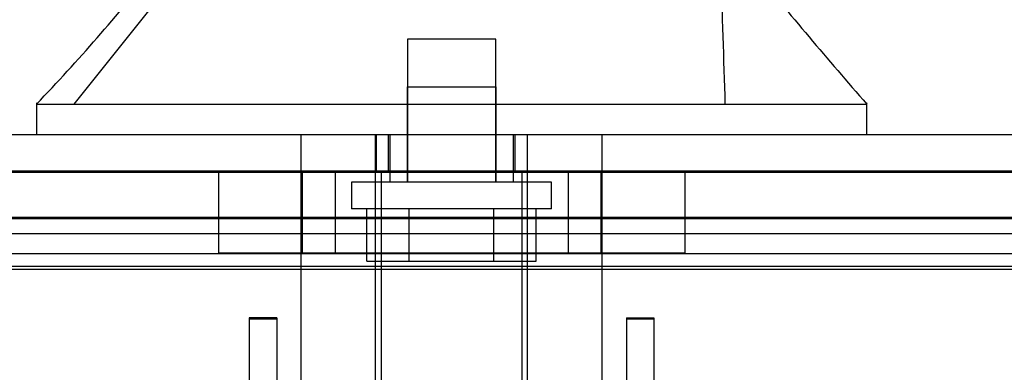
# Model space of a CAD drawing. Header units: inches. Extents: x 1 to 359, y -2 to 239.
# Tile 34 of 88: x 121.732 to 124.317, y 44.459 to 45.384. Entities that reach past the tile are written whole.
import ezdxf
from ezdxf.enums import TextEntityAlignment as Align
from ezdxf.lldxf.tags import DXFTag

# ---------------------------------------------------------------- set-up
doc = ezdxf.new("R2010")
doc.units = ezdxf.units.IN
doc.header["$MEASUREMENT"] = 0
for name, color, linetype in [('COM70220', 7, 'Continuous'), ('COM70839-3', 7, 'Continuous'), ('COM71196-8', 7, 'Continuous'), ('COM71298-8', 7, 'Continuous'), ('COM71299-8', 7, 'Continuous'), ('Default', 7, 'Continuous'), ('HAN13068', 7, 'Continuous'), ('HAN13068_SCREW', 7, 'Continuous'), ('HAN_NUT', 7, 'Continuous'), ('STD26122', 7, 'Continuous')]:
    doc.layers.add(name, color=color, linetype=linetype)
doc.styles.add('SEACAD_Times_New_Roman', font='times.ttf')
tags = doc.linetypes.add('HIDDEN2', pattern=[0.1875, 0.125, -0.0625]).pattern_tags.tags
tags[6:7] = [DXFTag(74, 4), DXFTag(75, 0), DXFTag(340, '0'), DXFTag(46, 0.0), DXFTag(50, 0.0), DXFTag(44, 0.0), DXFTag(45, 0.0)]
tags[4:5] = [DXFTag(74, 4), DXFTag(75, 0), DXFTag(340, '0'), DXFTag(46, 0.0), DXFTag(50, 0.0), DXFTag(44, 0.0), DXFTag(45, 0.0)]
doc.dimstyles.new('HAMMOND_(STH_-_540x360)', dxfattribs={"dimtxt": 2, "dimasz": 2.5, "dimexe": 1, "dimexo": 1, "dimgap": 0.5, "dimtad": 0, "dimtih": 1, "dimtoh": 1, "dimzin": 0, "dimdsep": 46, "dimtxsty": 'SEACAD_Times_New_Roman', "dimblk1": '_SE_FILLED', "dimblk2": '_SE_FILLED', "dimsah": 1, "dimcen": 1, "dimadec": 0, "dimazin": 0, "dimtfac": 0.8, "dimtofl": 0, "dimtmove": 0, "dimatfit": 3, "dimfxl": 1, "dimtolj": 1, "dimtzin": 0, "dimarcsym": 0})

# ---------------------------------------------------------------- blocks, each defined once
blk = doc.blocks.new('SE2')
at = {"layer": 'COM70220', "color": 7, "linetype": 'HIDDEN2'}
for p, q in [((120.9747, 44.987), (153.4427, 44.987)), ((120.9747, 44.986), (153.4427, 44.986)), ((120.9747, 44.984), (153.4427, 44.984)), ((120.9747, 44.738), (153.4427, 44.738))]:
    blk.add_line(p, q, dxfattribs=at)
at = {"layer": 'COM70839-3', "color": 7, "linetype": 'HIDDEN2'}
for p, q in [((122.4065, 44.6022), (122.3345, 44.6022)), ((122.3345, 44.6022), (122.3345, 44.5572)), ((122.3345, 44.599), (122.4065, 44.599)), ((122.4065, 44.6022), (122.4065, 44.5572)), ((123.3249, 44.6022), (123.3969, 44.6022)), ((123.3249, 44.6022), (123.3249, 44.5572)), ((123.3249, 44.599), (123.3969, 44.599)), ((123.3969, 44.6022), (123.3969, 44.5572)), ((122.3345, 44.5572), (122.3345, 43.4602)), ((122.4065, 44.5572), (122.4065, 43.4602)), ((123.3249, 44.5572), (123.3249, 43.4602)), ((123.3969, 44.5572), (123.3969, 43.4602))]:
    blk.add_line(p, q, dxfattribs=at)
at = {"layer": 'COM71196-8', "color": 7, "linetype": 'Continuous'}
blk.add_line((120.3987, 45.083), (154.0187, 45.083), dxfattribs=at)
at = {"layer": 'COM71196-8', "color": 7, "linetype": 'HIDDEN2'}
for p, q in [((122.6673, 45.083), (122.6673, 44.988)), ((122.6987, 45.083), (122.6987, 44.988)), ((123.0327, 44.988), (123.0327, 45.083)), ((123.0642, 45.083), (123.0642, 44.988)), ((120.3987, 44.988), (154.0187, 44.988))]:
    blk.add_line(p, q, dxfattribs=at)
at = {"layer": 'COM71298-8', "color": 7, "linetype": 'HIDDEN2'}
for p, q in [((153.6457, 44.8653), (120.6077, 44.8653)), ((153.3957, 44.8228), (120.8577, 44.8228)), ((153.6454, 44.7703), (120.608, 44.7703)), ((153.3957, 44.7292), (120.8577, 44.7292))]:
    blk.add_line(p, q, dxfattribs=at)
at = {"layer": 'COM71299-8', "color": 7, "linetype": 'HIDDEN2'}
blk.add_line((120.6077, 44.863), (153.6457, 44.863), dxfattribs=at)
at = {"layer": 'HAN13068', "color": 7, "linetype": 'HIDDEN2'}
for p, q in [((121.8748, 45.163), (122.1584, 45.518)), ((122.7492, 45.208), (122.9822, 45.208)), ((122.7492, 45.208), (122.7492, 44.958)), ((122.9822, 44.958), (122.9822, 45.208)), ((122.4702, 44.381), (122.4702, 45.083)), ((122.6661, 44.381), (122.6661, 45.083)), ((122.7032, 45.083), (122.7032, 44.958)), ((123.0282, 44.958), (123.0282, 45.083)), ((123.0653, 44.381), (123.0653, 45.083)), ((123.2612, 44.381), (123.2612, 45.083))]:
    blk.add_line(p, q, dxfattribs=at)
at = {"layer": 'HAN13068', "color": 7, "linetype": 'Continuous'}
for p, q in [((121.7758, 45.166), (121.7758, 45.083)), ((123.9556, 45.083), (123.9556, 45.166)), ((121.7758, 45.163), (122.1273, 45.163)), ((122.1273, 45.163), (122.3601, 45.163)), ((122.3601, 45.163), (122.8065, 45.163)), ((122.8065, 45.163), (122.925, 45.163)), ((122.925, 45.163), (122.9761, 45.163)), ((122.9761, 45.163), (123.1243, 45.163)), ((123.1243, 45.163), (123.6041, 45.163)), ((123.6041, 45.163), (123.9555, 45.163))]:
    blk.add_line(p, q, dxfattribs=at)
for centre, radius, start, end in [((117.9839, 48.7952), 5.2509, 316.2334, 321.3827), ((136.0714, 55.7073), 16.0617, 219.37458, 221.03271)]:
    blk.add_arc(centre, radius, start, end, dxfattribs=at)
at = {"layer": 'HAN13068', "color": 7, "linetype": 'HIDDEN2'}
blk.add_open_spline([(123.5842, 45.163), (123.5805, 45.2813), (123.5767, 45.3997), (123.573, 45.518)], degree=3, dxfattribs=at)
at = {"layer": 'HAN13068_SCREW', "color": 7, "linetype": 'HIDDEN2'}
for p, q in [((122.9817, 45.333), (122.7497, 45.333)), ((122.7497, 45.333), (122.7497, 44.958)), ((122.9817, 44.958), (122.9817, 45.333)), ((123.1282, 44.958), (122.6032, 44.958)), ((122.6032, 44.958), (122.6032, 44.888)), ((123.1282, 44.888), (123.1282, 44.958)), ((123.1282, 44.888), (122.6032, 44.888)), ((122.6434, 44.751), (122.6434, 44.888)), ((122.7546, 44.751), (122.7546, 44.888)), ((122.9769, 44.751), (122.9769, 44.888)), ((123.088, 44.751), (123.088, 44.888)), ((122.6434, 44.751), (122.7546, 44.751)), ((122.7546, 44.751), (122.9769, 44.751)), ((122.9769, 44.751), (123.088, 44.751))]:
    blk.add_line(p, q, dxfattribs=at)
at = {"layer": 'HAN_NUT', "color": 7, "linetype": 'HIDDEN2'}
for p, q in [((122.2537, 44.988), (122.2537, 44.773)), ((122.4732, 44.988), (122.4732, 44.773)), ((122.5597, 44.988), (122.5597, 44.773)), ((123.1717, 44.988), (123.1717, 44.773)), ((123.2582, 44.773), (123.2582, 44.988)), ((123.4777, 44.988), (123.4777, 44.773)), ((122.2537, 44.773), (122.5597, 44.773)), ((122.5597, 44.773), (123.1717, 44.773)), ((123.1717, 44.773), (123.4777, 44.773))]:
    blk.add_line(p, q, dxfattribs=at)
at = {"layer": 'STD26122', "color": 7, "linetype": 'HIDDEN2'}
for p, q in [((122.6807, 44.988), (122.6807, 44.023)), ((123.0507, 44.023), (123.0507, 44.988))]:
    blk.add_line(p, q, dxfattribs=at)
blk = doc.blocks.new('DMBLK141')
at = {"layer": 'Default', "linetype": 'Continuous', "transparency": 16777216}
for points in [[(123.5947, 52.2365), (121.0947, 51.8198), (123.5947, 51.4031)], [(151.1457, 52.2365), (151.1457, 51.4031), (153.6457, 51.8198)]]:
    blk.add_hatch(color=7, dxfattribs=at).paths.add_polyline_path(points)
at = {"layer": 'Default', "color": 7, "linetype": 'Continuous', "transparency": 16777216}
for p, q in [((121.0947, 45.678), (121.0947, 52.8198)), ((153.6457, 45.863), (153.6457, 52.8198)), ((129.111, 51.8198), (121.0947, 51.8198)), ((153.6457, 51.8198), (145.6295, 51.8198))]:
    blk.add_line(p, q, dxfattribs=at)
at = {"layer": 'Default', "color": 7, "linetype": 'Continuous', "transparency": 16777216, "style": 'SEACAD_Times_New_Roman'}
for s, p in [('32.55', (133.9579, 52.8198)), ('OPENNING', (129.811, 49.8198))]:
    blk.add_text(s, height=2, dxfattribs=at).set_placement(p, align=Align.TOP_LEFT)
blk = doc.blocks.new('_SE_FILLED')
at = {"color": 0}
blk.add_line((0, 0), (-1, 0), dxfattribs=at)
blk.add_solid([(0, 0), (-1, -0.1665), (-1, 0.1665), (0, 0)], dxfattribs=at)

msp = doc.modelspace()

# ---------------------------------------------------------------- block references
at = {"layer": 'Default'}
msp.add_blockref('SE2', (0, 0), dxfattribs=at)

# ---------------------------------------------------------------- dimensions: what is measured, and where the dimension line sits
at = {"layer": 'Default', "color": 7, "linetype": 'Continuous'}
dim = msp.add_linear_dim(base=(121.0947, 51.8198), p1=(153.6457, 44.863), p2=(121.0947, 44.678), text='\\A1;<>\\POPENNING', dimstyle='HAMMOND_(STH_-_540x360)', dxfattribs=at)
dim.commit()
dim.dimension.update_dxf_attribs({"geometry": 'DMBLK141', "text_midpoint": (137.3702, 51.8198), "dimtype": 160})

doc.saveas('drawing.dxf')
